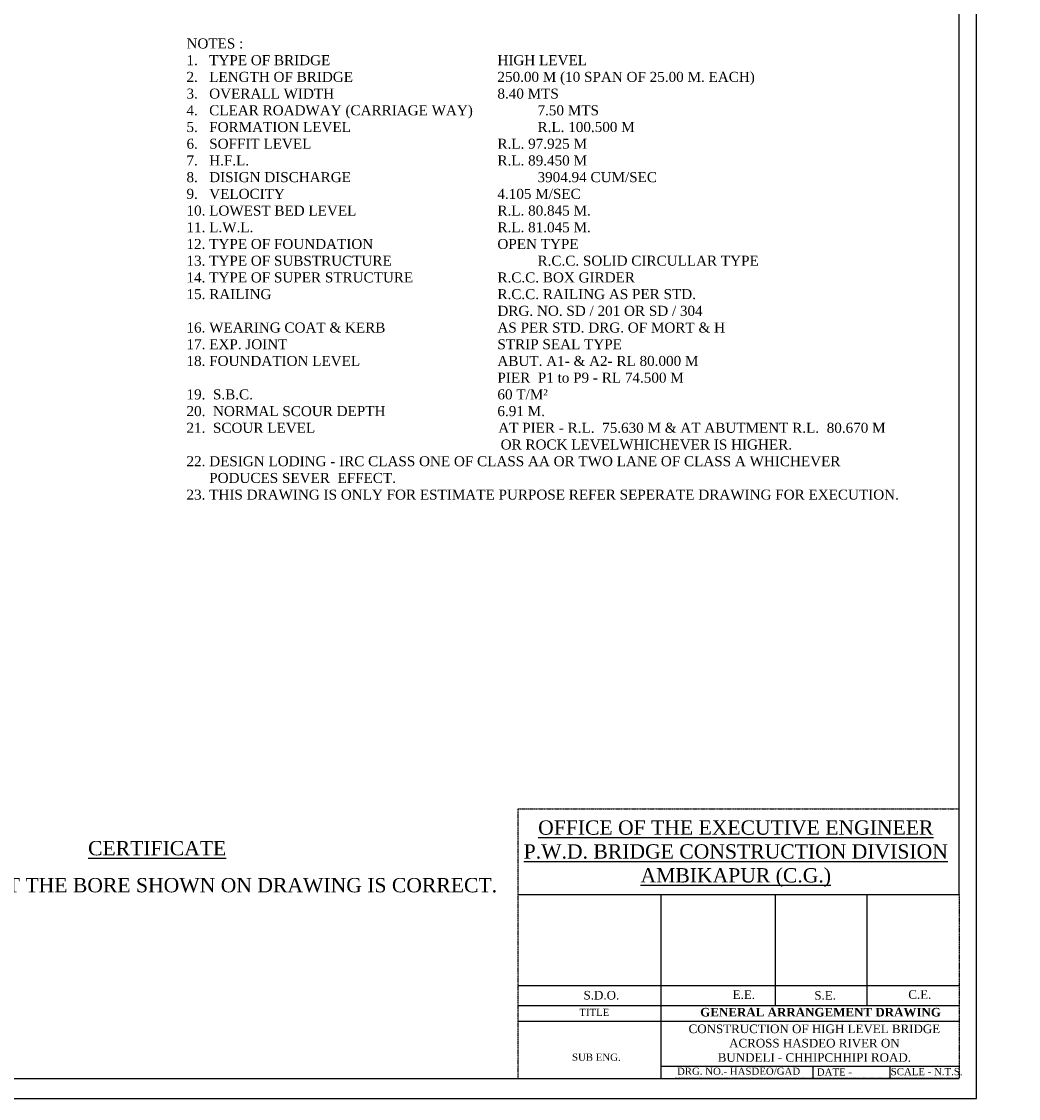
# Model space of a CAD drawing. Header units: inches. Extents: x -1841658761 to 3039153, y 1727 to 2165588347.
# Tile 34 of 41: x 806517 to 945763, y 826632 to 977040. Entities that reach past the tile are written whole.
import ezdxf

# ---------------------------------------------------------------- set-up
doc = ezdxf.new("R2010")
doc.units = ezdxf.units.IN
doc.header["$MEASUREMENT"] = 0
doc.linetypes.add('DASHED', pattern=[0.75, 0.5, -0.25])
doc.layers.add('text', color=7, linetype='Continuous')
doc.styles.add('02', font='romans.shx')
doc.styles.add('03', font='romant.shx')

msp = doc.modelspace()

# ---------------------------------------------------------------- linework, layer by layer
for p, q in [((937481.23927, 855106.06911), (937481.23927, 1059362.80354)), ((939919.87724, 826632.14667), (939896.01922, 1060362.80354)), ((580437.94207, 829427.91236), (937481.23927, 829427.91236)), ((579437.94207, 826632.14667), (939919.87724, 826632.14667))]:
    msp.add_line(p, q)
at = {"linetype": 'DASHED', "ltscale": 10}
for p, q in [((875868.74203, 829427.91236), (875868.74203, 867077.85055)), ((875868.74203, 867077.85055), (937481.23927, 867077.85055)), ((937481.23927, 855106.06911), (937481.23927, 829427.91236)), ((937481.23927, 829427.91236), (897821.55036, 829427.91236))]:
    msp.add_line(p, q, dxfattribs=at)
for points in [[(875868.74203, 855106.06911), (937481.23927, 855106.06911)], [(895821.55036, 855106.06911), (895821.55036, 829427.91236)], [(911787.91381, 855106.06911), (911787.91381, 839636.03172)], [(924592.89001, 855106.06911), (924592.89001, 839629.38758)], [(875868.74203, 842406.43722), (937481.23927, 842406.43722)], [(875868.74203, 839629.38758), (937481.23927, 839629.38758)], [(897821.55036, 839629.38758), (937481.23927, 839629.38758)], [(875868.74203, 837437.06901), (937481.23927, 837437.06901)], [(895821.55036, 831162.72403), (937481.23927, 831162.72403)], [(917024.00285, 831162.72403), (917024.00285, 829427.91236)], [(927778.51705, 831162.72403), (927778.51705, 829427.91236)]]:
    msp.add_lwpolyline(points)

# ---------------------------------------------------------------- texts
for s, insert, char_height, width, attachment_point in [('{\\fTimes New Roman|b0|i0|c0|p18;NOTES :\\P1.   TYPE OF BRIDGE ^I^I^I^I        HIGH LEVEL  \\P2.   LENGTH OF BRIDGE^I^I^I        250.00 M (10 SPAN OF 25.00 M. EACH)\\P3.   OVERALL WIDTH  ^I^I^I^I        8.40 MTS\\P4.   CLEAR ROADWAY (CARRIAGE WAY)^I        7.50 MTS\\P5.   FORMATION LEVEL^I^I^I^I        R.L. 100.500 M\\P6.   SOFFIT LEVEL^I^I^I^I        R.L. 97.925 M\\P7.   H.F.L.^I^I^I^I^I^I        R.L. 89.450 M\\P8.   DISIGN DISCHARGE^I^I^I^I        3904.94 CUM/SEC\\P9.   VELOCITY^I^I^I^I^I        4.105 M/SEC\\P10. LOWEST BED LEVEL^I^I^I        R.L. 80.845 M.\\P11. L.W.L.^I^I^I^I^I^I        R.L. 81.045 M.\\P12. TYPE OF FOUNDATION^I^I^I        OPEN TYPE\\P13. TYPE OF SUBSTRUCTURE^I^I^I        R.C.C. SOLID CIRCULLAR TYPE\\P14. TYPE OF SUPER STRUCTURE^I^I        R.C.C. BOX GIRDER\\P15. RAILING^I^I^I^I^I        R.C.C. RAILING AS PER STD.\\P^I^I^I^I^I^I^I        DRG. NO. SD / 201 OR SD / 304\\P16. WEARING COAT & KERB^I^I^I        AS PER STD. DRG. OF MORT & H\\P17. EXP. JOINT^I^I^I^I^I        STRIP SEAL TYPE\\P18. FOUNDATION LEVEL^I^I^I        ABUT. A1- & A2- RL 80.000 M\\P^I^I^I^I^I^I^I        PIER  P1 to P9 - RL 74.500 M\\P19.  S.B.C.^I^I^I^I^I^I        60 T/M²\\P20.  NORMAL SCOUR DEPTH^I^I^I        6.91 M.\\P21.  SCOUR LEVEL ^I                                        AT PIER - R.L.  75.630 M & AT ABUTMENT R.L.  80.670 M\\P                                                                                   OR ROCK LEVELWHICHEVER IS HIGHER.         \\P22. DESIGN LODING - IRC CLASS ONE OF CLASS AA OR TWO LANE OF CLASS A WHICHEVER \\P      PODUCES SEVER  EFFECT.\\P23. THIS DRAWING IS ONLY FOR ESTIMATE PURPOSE REFER SEPERATE DRAWING FOR EXECUTION.\\P\\C1;        }', (829557.04501, 974678.09872), 1400, 100772.8393886, 1), ('\\pi746.68;{\\LAVG. 80 \\P\\pi536.68;MM  THK \\P\\pi2356.7;L.C.}', (624666.63266, 951052.15381), 840, 6673.3530822, 1), ('{\\fTimes New Roman|b0|i0|c0|p18;\\LOFFICE OF THE EXECUTIVE ENGINEER \\PP.W.D. BRIDGE CONSTRUCTION DIVISION \\PAMBIKAPUR (C.G.)}', (906276.99999, 865468.30895), 2000, 66308.6283302, 2), ('{\\fTimes New Roman|b0|i0|c0|p18;S.D.O.}', (885015.61096, 841652.73673), 1200, 2628.1087073, 1), ('{\\fTimes New Roman|b0|i0|c0|p18;E.E.}', (905847.02028, 841729.88586), 1200, 1628.5622086, 1), ('{\\fTimes New Roman|b0|i0|c0|p18;S.E.}', (917250.71881, 841633.23733), 1200, 1628.5622086, 1), ('{\\fTimes New Roman|b0|i0|c0|p18;C.E.}', (930374.36597, 841748.17377), 1200, 1678.2100127, 1), ('{\\fTimes New Roman|b1|i0|c0|p18;GENERAL ARRANGEMENT DRAWING }', (918120.38953, 839280.65042), 1200, 37939.9404629, 2), ('{\\fTimes New Roman|b0|i0|c0|p18;TITLE}', (884427.85026, 839160.60798), 1000, 2407.988797, 1), ('{\\fTimes New Roman|b0|i0|c0|p18;CONSTRUCTION OF HIGH LEVEL BRIDGE \\PACROSS HASDEO RIVER ON \\PBUNDELI - CHHIPCHHIPI ROAD.}', (917259.33419, 836958.29068), 1200, 45712.1110666, 2), ('{\\fTimes New Roman|b0|i0|c0|p18;SUB ENG.}', (883404.34472, 832896.67671), 1000, 6652.6991311, 1), ('{\\fTimes New Roman|b0|i0|c0|p18;DRG. NO.- HASDEO/GAD}', (898068.0869, 830932.89446), 1000, 17782.2002685, 1), ('{\\fTimes New Roman|b0|i0|c0|p18;DATE - }', (917603.48107, 830827.04079), 1000, 7666.2624215, 1), ('{\\fTimes New Roman|b0|i0|c0|p18;SCALE - N.T.S.}', (927922.17779, 830879.96694), 1000, 11697.0899249, 1)]:
    msp.add_mtext(s, dxfattribs=dict(insert=insert, char_height=char_height, width=width, attachment_point=attachment_point))
at = {"insert": (815810.24763, 862591.44452), "char_height": 2000, "width": 42.3674761, "attachment_point": 1, "style": '03'}
msp.add_mtext('{\\fTimes New Roman|b0|i0|c0|p18;\\LCERTIFICATE}', dxfattribs=at)
at = {"insert": (782063.10384, 857422.92944), "char_height": 2000, "attachment_point": 1}
msp.add_mtext('{\\fTimes New Roman|b0|i0|c0|p18;CERTIFIED THAT THE BORE SHOWN ON DRAWING IS CORRECT.}', dxfattribs=at)
at = {"layer": 'text', "color": 0, "ltscale": 100, "attachment_point": 1, "style": '02'}
for s, insert, char_height, width in [('\\pi2381;{\\fArial|b0|i0|c0|p34;BEARING \\P\\pi1176;& PEDESTAL\\H1.0213x; }', (652532.70839, 945080.68553), 1000, 10860.2151785), ('\\pi20.158;{\\fArial|b0|i0|c0|p34;GRANULAR \\P\\pi992.7;FILLING}', (626180.43854, 939745.92548), 750, 5793.2142857), ('\\pi20.158;{\\fArial|b0|i0|c0|p34;GRANULAR \\P\\pi992.7;FILLING}', (637258.1716, 939675.00377), 750, 5793.2142857), ('\\pi965.1;{\\fArial|b0|i0|c0|p34;150 MM THK. M-15\\P\\pi56.16;LEVELLING COURSE}', (626760.20679, 919590.63896), 1000, 13909.7271487), ('\\pi965.1;{\\fArial|b0|i0|c0|p34;150 MM THK. M-15\\P\\pi56.16;LEVELLING COURSE}', (729041.52172, 906771.35575), 1000, 13909.7271487), ('\\pi965.1;{\\fArial|b0|i0|c0|p34;150 MM THK. M-15\\P\\pi56.16;LEVELLING COURSE}', (787499.84652, 906686.69144), 1000, 13909.7271487), ('\\pi310.38;{\\fArial|b0|i0|c0|p34;REAR\\P\\pi164.57; WALL}', (624668.51492, 894760.07725), 750, 3436.0714286), ('\\pi546.99;{\\fArial|b0|i0|c0|p34;SIDE \\P\\pi316.52;WALL}', (626117.90371, 886606.94269), 750, 3436.0714286)]:
    msp.add_mtext(s, dxfattribs=dict(at, insert=insert, char_height=char_height, width=width))

doc.saveas('drawing.dxf')
